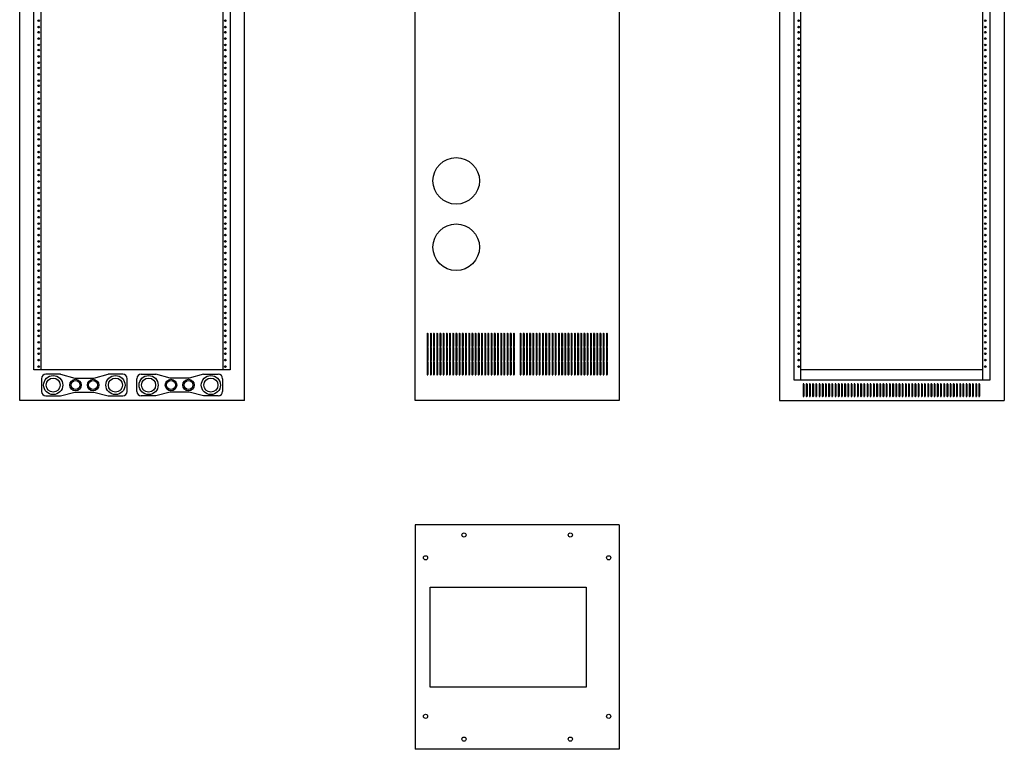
# Model space of a CAD drawing. Extents: x 17 to 113, y 23 to 166.
# Tile 1 of 2: x 17 to 113, y 23 to 94. Entities that reach past the tile are written whole.
import ezdxf

# ---------------------------------------------------------------- set-up
doc = ezdxf.new("R2010")
doc.units = 0
doc.header["$MEASUREMENT"] = 0
doc.layers.get('0').update_dxf_attribs({"linetype": 'CONTINUOUS'})
doc.layers.add('ERK-4020', color=7, linetype='CONTINUOUS')

# ---------------------------------------------------------------- blocks, each defined once
blk = doc.blocks.new('ERK_4020_FRONT_ELEV')
at = {"color": 7, "linetype": 'CONTINUOUS'}
for p, q in [((0, 74.125), (0, 0)), ((22, 74.125), (22, 0)), ((1.376, 72.1275), (1.376, 1.9975)), ((2.091, 1.9975), (2.091, 72.1275)), ((19.909, 1.9975), (19.909, 72.1275)), ((20.624, 1.9975), (20.624, 72.1275)), ((19.909, 2.9975), (2.091, 2.9975)), ((1.376, 1.9975), (20.624, 1.9975)), ((2.295, 1.5875), (2.295, 0.4125)), ((2.37, 1.5875), (2.37, 0.4125)), ((2.608, 1.5875), (2.608, 0.4125)), ((2.683, 1.5875), (2.683, 0.4125)), ((2.921, 1.5875), (2.921, 0.4125)), ((2.996, 1.5875), (2.996, 0.4125)), ((3.234, 1.5875), (3.234, 0.4125)), ((3.309, 1.5875), (3.309, 0.4125)), ((3.547, 1.5875), (3.547, 0.4125)), ((3.622, 1.5875), (3.622, 0.4125)), ((3.86, 1.5875), (3.86, 0.4125)), ((3.935, 1.5875), (3.935, 0.4125)), ((4.173, 1.5875), (4.173, 0.4125)), ((4.248, 1.5875), (4.248, 0.4125)), ((4.486, 1.5875), (4.486, 0.4125)), ((4.561, 1.5875), (4.561, 0.4125)), ((4.799, 1.5875), (4.799, 0.4125)), ((4.874, 1.5875), (4.874, 0.4125)), ((5.112, 1.5875), (5.112, 0.4125)), ((5.187, 1.5875), (5.187, 0.4125)), ((5.425, 1.5875), (5.425, 0.4125)), ((5.5, 1.5875), (5.5, 0.4125)), ((5.738, 1.5875), (5.738, 0.4125)), ((5.813, 1.5875), (5.813, 0.4125)), ((6.051, 1.5875), (6.051, 0.4125)), ((6.126, 1.5875), (6.126, 0.4125)), ((6.364, 1.5875), (6.364, 0.4125)), ((6.439, 1.5875), (6.439, 0.4125)), ((6.677, 1.5875), (6.677, 0.4125)), ((6.752, 1.5875), (6.752, 0.4125)), ((6.99, 1.5875), (6.99, 0.4125)), ((7.065, 1.5875), (7.065, 0.4125)), ((7.303, 1.5875), (7.303, 0.4125)), ((7.378, 1.5875), (7.378, 0.4125)), ((7.616, 1.5875), (7.616, 0.4125)), ((7.691, 1.5875), (7.691, 0.4125)), ((7.929, 1.5875), (7.929, 0.4125)), ((8.004, 1.5875), (8.004, 0.4125)), ((8.242, 1.5875), (8.242, 0.4125)), ((8.317, 1.5875), (8.317, 0.4125)), ((8.555, 1.5875), (8.555, 0.4125)), ((8.63, 1.5875), (8.63, 0.4125)), ((8.868, 1.5875), (8.868, 0.4125)), ((8.943, 1.5875), (8.943, 0.4125)), ((9.181, 1.5875), (9.181, 0.4125)), ((9.256, 1.5875), (9.256, 0.4125)), ((9.494, 1.5875), (9.494, 0.4125)), ((9.569, 1.5875), (9.569, 0.4125)), ((9.807, 1.5875), (9.807, 0.4125)), ((9.882, 1.5875), (9.882, 0.4125)), ((10.12, 1.5875), (10.12, 0.4125)), ((10.195, 1.5875), (10.195, 0.4125)), ((10.433, 1.5875), (10.433, 0.4125)), ((10.508, 1.5875), (10.508, 0.4125)), ((10.746, 1.5875), (10.746, 0.4125)), ((10.821, 1.5875), (10.821, 0.4125)), ((11.059, 1.5875), (11.059, 0.4125)), ((11.134, 1.5875), (11.134, 0.4125)), ((11.372, 1.5875), (11.372, 0.4125)), ((11.447, 1.5875), (11.447, 0.4125)), ((11.685, 1.5875), (11.685, 0.4125)), ((11.76, 1.5875), (11.76, 0.4125)), ((11.998, 1.5875), (11.998, 0.4125)), ((12.073, 1.5875), (12.073, 0.4125)), ((12.311, 1.5875), (12.311, 0.4125)), ((12.386, 1.5875), (12.386, 0.4125)), ((12.624, 1.5875), (12.624, 0.4125)), ((12.699, 1.5875), (12.699, 0.4125)), ((12.937, 1.5875), (12.937, 0.4125)), ((13.012, 1.5875), (13.012, 0.4125)), ((13.25, 1.5875), (13.25, 0.4125)), ((13.325, 1.5875), (13.325, 0.4125)), ((13.563, 1.5875), (13.563, 0.4125)), ((13.638, 1.5875), (13.638, 0.4125)), ((13.876, 1.5875), (13.876, 0.4125)), ((13.951, 1.5875), (13.951, 0.4125)), ((14.189, 1.5875), (14.189, 0.4125)), ((14.264, 1.5875), (14.264, 0.4125)), ((14.502, 1.5875), (14.502, 0.4125)), ((14.577, 1.5875), (14.577, 0.4125)), ((14.815, 1.5875), (14.815, 0.4125)), ((14.89, 1.5875), (14.89, 0.4125)), ((15.128, 1.5875), (15.128, 0.4125)), ((15.203, 1.5875), (15.203, 0.4125)), ((15.441, 1.5875), (15.441, 0.4125)), ((15.516, 1.5875), (15.516, 0.4125)), ((15.754, 1.5875), (15.754, 0.4125)), ((15.829, 1.5875), (15.829, 0.4125)), ((16.067, 1.5875), (16.067, 0.4125)), ((16.142, 1.5875), (16.142, 0.4125)), ((16.38, 1.5875), (16.38, 0.4125)), ((16.455, 1.5875), (16.455, 0.4125)), ((16.693, 1.5875), (16.693, 0.4125)), ((16.768, 1.5875), (16.768, 0.4125)), ((17.006, 1.5875), (17.006, 0.4125)), ((17.081, 1.5875), (17.081, 0.4125)), ((17.319, 1.5875), (17.319, 0.4125)), ((17.394, 1.5875), (17.394, 0.4125)), ((17.632, 1.5875), (17.632, 0.4125)), ((17.707, 1.5875), (17.707, 0.4125)), ((17.945, 1.5875), (17.945, 0.4125)), ((18.02, 1.5875), (18.02, 0.4125)), ((18.258, 1.5875), (18.258, 0.4125)), ((18.333, 1.5875), (18.333, 0.4125)), ((18.571, 1.5875), (18.571, 0.4125)), ((18.646, 1.5875), (18.646, 0.4125)), ((18.884, 1.5875), (18.884, 0.4125)), ((18.959, 1.5875), (18.959, 0.4125)), ((19.197, 1.5875), (19.197, 0.4125)), ((19.272, 1.5875), (19.272, 0.4125)), ((19.51, 1.5875), (19.51, 0.4125)), ((19.585, 1.5875), (19.585, 0.4125)), ((0, 0), (22, 0))]:
    blk.add_line(p, q, dxfattribs=at)
for centre in [(1.86, 37.1875), (1.86, 36.5625), (20.14, 37.1875), (20.14, 36.5625), (1.86, 36.0625), (20.14, 36.0625), (1.86, 35.4375), (1.86, 34.8125), (20.14, 35.4375), (20.14, 34.8125), (1.86, 34.3125), (1.86, 33.6875), (20.14, 34.3125), (20.14, 33.6875), (1.86, 33.0625), (20.14, 33.0625), (1.86, 32.5625), (1.86, 31.9375), (20.14, 32.5625), (20.14, 31.9375), (1.86, 31.3125), (1.86, 30.8125), (20.14, 31.3125), (20.14, 30.8125), (1.86, 30.1875), (20.14, 30.1875), (1.86, 29.5625), (1.86, 29.0625), (20.14, 29.5625), (20.14, 29.0625), (1.86, 28.4375), (20.14, 28.4375), (1.86, 27.8125), (1.86, 27.3125), (20.14, 27.8125), (20.14, 27.3125), (1.86, 26.6875), (1.86, 26.0625), (20.14, 26.6875), (20.14, 26.0625), (1.86, 25.5625), (20.14, 25.5625), (1.86, 24.9375), (1.86, 24.3125), (20.14, 24.9375), (20.14, 24.3125), (1.86, 23.8125), (1.86, 23.1875), (20.14, 23.8125), (20.14, 23.1875), (1.86, 22.5625), (20.14, 22.5625), (1.86, 22.0625), (1.86, 21.4375), (20.14, 22.0625), (20.14, 21.4375), (1.86, 20.8125), (1.86, 20.3125), (20.14, 20.8125), (20.14, 20.3125), (1.86, 19.6875), (20.14, 19.6875), (1.86, 19.0625), (1.86, 18.5625), (20.14, 19.0625), (20.14, 18.5625), (1.86, 17.9375), (1.86, 17.3125), (20.14, 17.9375), (20.14, 17.3125), (1.86, 16.8125), (20.14, 16.8125), (1.86, 16.1875), (1.86, 15.5625), (20.14, 16.1875), (20.14, 15.5625), (1.86, 15.0625), (1.86, 14.4375), (20.14, 15.0625), (20.14, 14.4375), (1.86, 13.8125), (20.14, 13.8125), (1.86, 13.3125), (1.86, 12.6875), (20.14, 13.3125), (20.14, 12.6875), (1.86, 12.0625), (1.86, 11.5625), (20.14, 12.0625), (20.14, 11.5625), (1.86, 10.9375), (20.14, 10.9375), (1.86, 10.3125), (1.86, 9.8125), (20.14, 10.3125), (20.14, 9.8125), (1.86, 9.1875), (20.14, 9.1875), (1.86, 8.5625), (1.86, 8.0625), (20.14, 8.5625), (20.14, 8.0625), (1.86, 7.4375), (1.86, 6.8125), (20.14, 7.4375), (20.14, 6.8125), (1.86, 6.3125), (20.14, 6.3125), (1.86, 5.6875), (1.86, 5.0625), (20.14, 5.6875), (20.14, 5.0625), (1.86, 4.5625), (1.86, 3.9375), (20.14, 4.5625), (20.14, 3.9375), (1.86, 3.3125), (20.14, 3.3125)]:
    blk.add_circle(centre, 0.081, dxfattribs=at)
for centre, start, end in [((2.3325, 1.5875), 0, 180), ((2.6455, 1.5875), 0, 180), ((2.9585, 1.5875), 0, 180), ((3.2715, 1.5875), 0, 180), ((3.5845, 1.5875), 0, 180), ((3.8975, 1.5875), 0, 180), ((4.2105, 1.5875), 0, 180), ((4.5235, 1.5875), 0, 180), ((4.8365, 1.5875), 0, 180), ((5.1495, 1.5875), 0, 180), ((5.4625, 1.5875), 0, 180), ((5.7755, 1.5875), 0, 180), ((6.0885, 1.5875), 0, 180), ((6.4015, 1.5875), 0, 180), ((6.7145, 1.5875), 0, 180), ((7.0275, 1.5875), 0, 180), ((7.3405, 1.5875), 0, 180), ((7.6535, 1.5875), 0, 180), ((7.9665, 1.5875), 0, 180), ((8.2795, 1.5875), 0, 180), ((8.5925, 1.5875), 0, 180), ((8.9055, 1.5875), 0, 180), ((9.2185, 1.5875), 0, 180), ((9.5315, 1.5875), 0, 180), ((9.8445, 1.5875), 0, 180), ((10.1575, 1.5875), 0, 180), ((10.4705, 1.5875), 0, 180), ((10.7835, 1.5875), 0, 180), ((11.0965, 1.5875), 0, 180), ((11.4095, 1.5875), 0, 180), ((11.7225, 1.5875), 0, 180), ((12.0355, 1.5875), 0, 180), ((12.3485, 1.5875), 0, 180), ((12.6615, 1.5875), 0, 180), ((12.9745, 1.5875), 0, 180), ((13.2875, 1.5875), 0, 180), ((13.6005, 1.5875), 0, 180), ((13.9135, 1.5875), 0, 180), ((14.2265, 1.5875), 0, 180), ((14.5395, 1.5875), 0, 180), ((14.8525, 1.5875), 0, 180), ((15.1655, 1.5875), 0, 180), ((15.4785, 1.5875), 0, 180), ((15.7915, 1.5875), 0, 180), ((16.1045, 1.5875), 0, 180), ((16.4175, 1.5875), 0, 180), ((16.7305, 1.5875), 0, 180), ((17.0435, 1.5875), 0, 180), ((17.3565, 1.5875), 0, 180), ((17.6695, 1.5875), 0, 180), ((17.9825, 1.5875), 0, 180), ((18.2955, 1.5875), 0, 180), ((18.6085, 1.5875), 0, 180), ((18.9215, 1.5875), 0, 180), ((19.2345, 1.5875), 0, 180), ((19.5475, 1.5875), 0, 180), ((2.3325, 0.4125), 180, 0), ((2.6455, 0.4125), 180, 0), ((2.9585, 0.4125), 180, 0), ((3.2715, 0.4125), 180, 0), ((3.5845, 0.4125), 180, 0), ((3.8975, 0.4125), 180, 0), ((4.2105, 0.4125), 180, 0), ((4.5235, 0.4125), 180, 0), ((4.8365, 0.4125), 180, 0), ((5.1495, 0.4125), 180, 0), ((5.4625, 0.4125), 180, 0), ((5.7755, 0.4125), 180, 0), ((6.0885, 0.4125), 180, 0), ((6.4015, 0.4125), 180, 0), ((6.7145, 0.4125), 180, 0), ((7.0275, 0.4125), 180, 0), ((7.3405, 0.4125), 180, 0), ((7.6535, 0.4125), 180, 0), ((7.9665, 0.4125), 180, 0), ((8.2795, 0.4125), 180, 0), ((8.5925, 0.4125), 180, 0), ((8.9055, 0.4125), 180, 0), ((9.2185, 0.4125), 180, 0), ((9.5315, 0.4125), 180, 0), ((9.8445, 0.4125), 180, 0), ((10.1575, 0.4125), 180, 0), ((10.4705, 0.4125), 180, 0), ((10.7835, 0.4125), 180, 0), ((11.0965, 0.4125), 180, 0), ((11.4095, 0.4125), 180, 0), ((11.7225, 0.4125), 180, 0), ((12.0355, 0.4125), 180, 0), ((12.3485, 0.4125), 180, 0), ((12.6615, 0.4125), 180, 0), ((12.9745, 0.4125), 180, 0), ((13.2875, 0.4125), 180, 0), ((13.6005, 0.4125), 180, 0), ((13.9135, 0.4125), 180, 0), ((14.2265, 0.4125), 180, 0), ((14.5395, 0.4125), 180, 0), ((14.8525, 0.4125), 180, 0), ((15.1655, 0.4125), 180, 0), ((15.4785, 0.4125), 180, 0), ((15.7915, 0.4125), 180, 0), ((16.1045, 0.4125), 180, 0), ((16.4175, 0.4125), 180, 0), ((16.7305, 0.4125), 180, 0), ((17.0435, 0.4125), 180, 0), ((17.3565, 0.4125), 180, 0), ((17.6695, 0.4125), 180, 0), ((17.9825, 0.4125), 180, 0), ((18.2955, 0.4125), 180, 0), ((18.6085, 0.4125), 180, 0), ((18.9215, 0.4125), 180, 0), ((19.2345, 0.4125), 180, 0), ((19.5475, 0.4125), 180, 0)]:
    blk.add_arc(centre, 0.0375, start, end, dxfattribs=at)
blk = doc.blocks.new('ERK_4020_REAR_ELEV')
at = {"color": 7, "linetype": 'CONTINUOUS'}
for p, q in [((0, 0), (0, 74.125)), ((22, 0), (22, 74.125)), ((1.376, 2.9975), (1.376, 71.1275)), ((2.091, 2.9975), (2.091, 71.1275)), ((19.909, 2.9975), (19.909, 71.1275)), ((20.624, 71.1275), (20.624, 2.9975)), ((20.624, 2.9975), (1.376, 2.9975)), ((2.125, 2.122), (2.125, 0.872)), ((3.9995, 2.5595), (2.5625, 2.5595)), ((3.9995, 2.5595), (5.397, 2.185)), ((5.397, 2.185), (7.259, 2.185)), ((7.259, 2.185), (8.6565, 2.5595)), ((10.0935, 2.5595), (8.6565, 2.5595)), ((10.531, 0.872), (10.531, 2.122)), ((11.469, 0.872), (11.469, 2.122)), ((11.9065, 2.5595), (13.3435, 2.5595)), ((14.741, 2.185), (13.3435, 2.5595)), ((16.603, 2.185), (14.741, 2.185)), ((18.0005, 2.5595), (16.603, 2.185)), ((18.0005, 2.5595), (19.4375, 2.5595)), ((19.875, 2.122), (19.875, 0.872)), ((22, 0), (0, 0)), ((2.5625, 0.4345), (3.9995, 0.4345)), ((3.9995, 0.4345), (5.397, 0.809)), ((5.397, 0.809), (7.259, 0.809)), ((7.259, 0.809), (8.6565, 0.4345)), ((8.6565, 0.4345), (10.0935, 0.4345)), ((13.3435, 0.4345), (11.9065, 0.4345)), ((14.741, 0.809), (13.3435, 0.4345)), ((16.603, 0.809), (14.741, 0.809)), ((18.0005, 0.4345), (16.603, 0.809)), ((19.4375, 0.4345), (18.0005, 0.4345))]:
    blk.add_line(p, q, dxfattribs=at)
for centre, radius in [((1.86, 37.1875), 0.081), ((1.86, 36.5625), 0.081), ((20.14, 37.1875), 0.081), ((20.14, 36.5625), 0.081), ((1.86, 36.0625), 0.081), ((20.14, 36.0625), 0.081), ((1.86, 35.4375), 0.081), ((1.86, 34.8125), 0.081), ((20.14, 35.4375), 0.081), ((20.14, 34.8125), 0.081), ((1.86, 34.3125), 0.081), ((1.86, 33.6875), 0.081), ((20.14, 34.3125), 0.081), ((20.14, 33.6875), 0.081), ((1.86, 33.0625), 0.081), ((20.14, 33.0625), 0.081), ((1.86, 32.5625), 0.081), ((1.86, 31.9375), 0.081), ((20.14, 32.5625), 0.081), ((20.14, 31.9375), 0.081), ((1.86, 31.3125), 0.081), ((1.86, 30.8125), 0.081), ((20.14, 31.3125), 0.081), ((20.14, 30.8125), 0.081), ((1.86, 30.1875), 0.081), ((20.14, 30.1875), 0.081), ((1.86, 29.5625), 0.081), ((1.86, 29.0625), 0.081), ((20.14, 29.5625), 0.081), ((20.14, 29.0625), 0.081), ((1.86, 28.4375), 0.081), ((20.14, 28.4375), 0.081), ((1.86, 27.8125), 0.081), ((1.86, 27.3125), 0.081), ((20.14, 27.8125), 0.081), ((20.14, 27.3125), 0.081), ((1.86, 26.6875), 0.081), ((1.86, 26.0625), 0.081), ((20.14, 26.6875), 0.081), ((20.14, 26.0625), 0.081), ((1.86, 25.5625), 0.081), ((20.14, 25.5625), 0.081), ((1.86, 24.9375), 0.081), ((1.86, 24.3125), 0.081), ((20.14, 24.9375), 0.081), ((20.14, 24.3125), 0.081), ((1.86, 23.8125), 0.081), ((1.86, 23.1875), 0.081), ((20.14, 23.8125), 0.081), ((20.14, 23.1875), 0.081), ((1.86, 22.5625), 0.081), ((20.14, 22.5625), 0.081), ((1.86, 22.0625), 0.081), ((1.86, 21.4375), 0.081), ((20.14, 22.0625), 0.081), ((20.14, 21.4375), 0.081), ((1.86, 20.8125), 0.081), ((1.86, 20.3125), 0.081), ((20.14, 20.8125), 0.081), ((20.14, 20.3125), 0.081), ((1.86, 19.6875), 0.081), ((20.14, 19.6875), 0.081), ((1.86, 19.0625), 0.081), ((1.86, 18.5625), 0.081), ((20.14, 19.0625), 0.081), ((20.14, 18.5625), 0.081), ((1.86, 17.9375), 0.081), ((1.86, 17.3125), 0.081), ((20.14, 17.9375), 0.081), ((20.14, 17.3125), 0.081), ((1.86, 16.8125), 0.081), ((20.14, 16.8125), 0.081), ((1.86, 16.1875), 0.081), ((1.86, 15.5625), 0.081), ((20.14, 16.1875), 0.081), ((20.14, 15.5625), 0.081), ((1.86, 15.0625), 0.081), ((1.86, 14.4375), 0.081), ((20.14, 15.0625), 0.081), ((20.14, 14.4375), 0.081), ((1.86, 13.8125), 0.081), ((20.14, 13.8125), 0.081), ((1.86, 13.3125), 0.081), ((1.86, 12.6875), 0.081), ((20.14, 13.3125), 0.081), ((20.14, 12.6875), 0.081), ((1.86, 12.0625), 0.081), ((1.86, 11.5625), 0.081), ((20.14, 12.0625), 0.081), ((20.14, 11.5625), 0.081), ((1.86, 10.9375), 0.081), ((20.14, 10.9375), 0.081), ((1.86, 10.3125), 0.081), ((1.86, 9.8125), 0.081), ((20.14, 10.3125), 0.081), ((20.14, 9.8125), 0.081), ((1.86, 9.1875), 0.081), ((20.14, 9.1875), 0.081), ((1.86, 8.5625), 0.081), ((1.86, 8.0625), 0.081), ((20.14, 8.5625), 0.081), ((20.14, 8.0625), 0.081), ((1.86, 7.4375), 0.081), ((1.86, 6.8125), 0.081), ((20.14, 7.4375), 0.081), ((20.14, 6.8125), 0.081), ((1.86, 6.3125), 0.081), ((20.14, 6.3125), 0.081), ((1.86, 5.6875), 0.081), ((1.86, 5.0625), 0.081), ((20.14, 5.6875), 0.081), ((20.14, 5.0625), 0.081), ((1.86, 4.5625), 0.081), ((1.86, 3.9375), 0.081), ((20.14, 4.5625), 0.081), ((20.14, 3.9375), 0.081), ((1.86, 3.3125), 0.081), ((20.14, 3.3125), 0.081), ((3.28, 1.497), 0.9375), ((3.28, 1.497), 0.6875), ((5.468, 1.497), 0.5625), ((5.468, 1.497), 0.4375), ((7.186, 1.497), 0.5625), ((7.186, 1.497), 0.4375), ((9.376, 1.497), 0.9375), ((9.376, 1.497), 0.6875), ((12.624, 1.497), 0.9375), ((12.624, 1.497), 0.6875), ((14.814, 1.497), 0.5625), ((14.814, 1.497), 0.4375), ((16.532, 1.497), 0.5625), ((16.532, 1.497), 0.4375), ((18.72, 1.497), 0.9375), ((18.72, 1.497), 0.6875)]:
    blk.add_circle(centre, radius, dxfattribs=at)
for centre, start, end in [((2.5625, 2.122), 90, 180), ((10.0935, 2.122), 0, 90), ((11.9065, 2.122), 90, 180), ((19.4375, 2.122), 0, 90), ((2.5625, 0.872), 180, 270), ((10.0935, 0.872), 270, 0), ((11.9065, 0.872), 180, 270), ((19.4375, 0.872), 270, 0)]:
    blk.add_arc(centre, 0.4375, start, end, dxfattribs=at)
blk = doc.blocks.new('ERK_4020_SIDE_ELEV')
at = {"color": 7, "linetype": 'CONTINUOUS'}
for p, q in [((0, 0), (0, 74.125)), ((20, 74.125), (20, 0)), ((1.189, 6.536), (1.189, 5.286)), ((1.264, 6.536), (1.264, 5.286)), ((1.502, 6.536), (1.502, 5.286)), ((1.577, 6.536), (1.577, 5.286)), ((1.815, 6.536), (1.815, 5.286)), ((1.89, 6.536), (1.89, 5.286)), ((2.128, 6.536), (2.128, 5.286)), ((2.203, 6.536), (2.203, 5.286)), ((2.441, 6.536), (2.441, 5.286)), ((2.516, 6.536), (2.516, 5.286)), ((2.754, 6.536), (2.754, 5.286)), ((2.829, 6.536), (2.829, 5.286)), ((3.067, 6.536), (3.067, 5.286)), ((3.142, 6.536), (3.142, 5.286)), ((3.38, 6.536), (3.38, 5.286)), ((3.455, 6.536), (3.455, 5.286)), ((3.693, 6.536), (3.693, 5.286)), ((3.768, 6.536), (3.768, 5.286)), ((4.006, 6.536), (4.006, 5.286)), ((4.081, 6.536), (4.081, 5.286)), ((4.319, 6.536), (4.319, 5.286)), ((4.394, 6.536), (4.394, 5.286)), ((4.632, 6.536), (4.632, 5.286)), ((4.707, 6.536), (4.707, 5.286)), ((4.945, 6.536), (4.945, 5.286)), ((5.02, 6.536), (5.02, 5.286)), ((5.258, 6.536), (5.258, 5.286)), ((5.333, 6.536), (5.333, 5.286)), ((5.571, 6.536), (5.571, 5.286)), ((5.646, 6.536), (5.646, 5.286)), ((5.884, 6.536), (5.884, 5.286)), ((5.959, 6.536), (5.959, 5.286)), ((6.197, 6.536), (6.197, 5.286)), ((6.272, 6.536), (6.272, 5.286)), ((6.51, 6.536), (6.51, 5.286)), ((6.585, 6.536), (6.585, 5.286)), ((6.823, 6.536), (6.823, 5.286)), ((6.898, 6.536), (6.898, 5.286)), ((7.136, 6.536), (7.136, 5.286)), ((7.211, 6.536), (7.211, 5.286)), ((7.449, 6.536), (7.449, 5.286)), ((7.524, 6.536), (7.524, 5.286)), ((7.762, 6.536), (7.762, 5.286)), ((7.837, 6.536), (7.837, 5.286)), ((8.075, 6.536), (8.075, 5.286)), ((8.15, 6.536), (8.15, 5.286)), ((8.388, 6.536), (8.388, 5.286)), ((8.463, 6.536), (8.463, 5.286)), ((8.701, 6.536), (8.701, 5.286)), ((8.776, 6.536), (8.776, 5.286)), ((9.014, 6.536), (9.014, 5.286)), ((9.089, 6.536), (9.089, 5.286)), ((9.327, 6.536), (9.327, 5.286)), ((9.402, 6.536), (9.402, 5.286)), ((9.64, 6.536), (9.64, 5.286)), ((9.715, 6.536), (9.715, 5.286)), ((10.285, 6.536), (10.285, 5.286)), ((10.36, 6.536), (10.36, 5.286)), ((10.598, 6.536), (10.598, 5.286)), ((10.673, 6.536), (10.673, 5.286)), ((10.911, 6.536), (10.911, 5.286)), ((10.986, 6.536), (10.986, 5.286)), ((11.224, 6.536), (11.224, 5.286)), ((11.299, 6.536), (11.299, 5.286)), ((11.537, 6.536), (11.537, 5.286)), ((11.612, 6.536), (11.612, 5.286)), ((11.85, 6.536), (11.85, 5.286)), ((11.925, 6.536), (11.925, 5.286)), ((12.163, 6.536), (12.163, 5.286)), ((12.238, 6.536), (12.238, 5.286)), ((12.476, 6.536), (12.476, 5.286)), ((12.551, 6.536), (12.551, 5.286)), ((12.789, 6.536), (12.789, 5.286)), ((12.864, 6.536), (12.864, 5.286)), ((13.102, 6.536), (13.102, 5.286)), ((13.177, 6.536), (13.177, 5.286)), ((13.415, 6.536), (13.415, 5.286)), ((13.49, 6.536), (13.49, 5.286)), ((13.728, 6.536), (13.728, 5.286)), ((13.803, 6.536), (13.803, 5.286)), ((14.041, 6.536), (14.041, 5.286)), ((14.116, 6.536), (14.116, 5.286)), ((14.354, 6.536), (14.354, 5.286)), ((14.429, 6.536), (14.429, 5.286)), ((14.667, 6.536), (14.667, 5.286)), ((14.742, 6.536), (14.742, 5.286)), ((14.98, 6.536), (14.98, 5.286)), ((15.055, 6.536), (15.055, 5.286)), ((15.293, 6.536), (15.293, 5.286)), ((15.368, 6.536), (15.368, 5.286)), ((15.606, 6.536), (15.606, 5.286)), ((15.681, 6.536), (15.681, 5.286)), ((15.919, 6.536), (15.919, 5.286)), ((15.994, 6.536), (15.994, 5.286)), ((16.232, 6.536), (16.232, 5.286)), ((16.307, 6.536), (16.307, 5.286)), ((16.545, 6.536), (16.545, 5.286)), ((16.62, 6.536), (16.62, 5.286)), ((16.858, 6.536), (16.858, 5.286)), ((16.933, 6.536), (16.933, 5.286)), ((17.171, 6.536), (17.171, 5.286)), ((17.246, 6.536), (17.246, 5.286)), ((17.484, 6.536), (17.484, 5.286)), ((17.559, 6.536), (17.559, 5.286)), ((17.797, 6.536), (17.797, 5.286)), ((17.872, 6.536), (17.872, 5.286)), ((18.11, 6.536), (18.11, 5.286)), ((18.185, 6.536), (18.185, 5.286)), ((18.423, 6.536), (18.423, 5.286)), ((18.498, 6.536), (18.498, 5.286)), ((18.736, 6.536), (18.736, 5.286)), ((18.811, 6.536), (18.811, 5.286)), ((1.189, 5.161), (1.189, 3.911)), ((1.264, 5.161), (1.264, 3.911)), ((1.502, 5.161), (1.502, 3.911)), ((1.577, 5.161), (1.577, 3.911)), ((1.815, 5.161), (1.815, 3.911)), ((1.89, 5.161), (1.89, 3.911)), ((2.128, 5.161), (2.128, 3.911)), ((2.203, 5.161), (2.203, 3.911)), ((2.441, 5.161), (2.441, 3.911)), ((2.516, 5.161), (2.516, 3.911)), ((2.754, 5.161), (2.754, 3.911)), ((2.829, 5.161), (2.829, 3.911)), ((3.067, 5.161), (3.067, 3.911)), ((3.142, 5.161), (3.142, 3.911)), ((3.38, 5.161), (3.38, 3.911)), ((3.455, 5.161), (3.455, 3.911)), ((3.693, 5.161), (3.693, 3.911)), ((3.768, 5.161), (3.768, 3.911)), ((4.006, 5.161), (4.006, 3.911)), ((4.081, 5.161), (4.081, 3.911)), ((4.319, 5.161), (4.319, 3.911)), ((4.394, 5.161), (4.394, 3.911)), ((4.632, 5.161), (4.632, 3.911)), ((4.707, 5.161), (4.707, 3.911)), ((4.945, 5.161), (4.945, 3.911)), ((5.02, 5.161), (5.02, 3.911)), ((5.258, 5.161), (5.258, 3.911)), ((5.333, 5.161), (5.333, 3.911)), ((5.571, 5.161), (5.571, 3.911)), ((5.646, 5.161), (5.646, 3.911)), ((5.884, 5.161), (5.884, 3.911)), ((5.959, 5.161), (5.959, 3.911)), ((6.197, 5.161), (6.197, 3.911)), ((6.272, 5.161), (6.272, 3.911)), ((6.51, 5.161), (6.51, 3.911)), ((6.585, 5.161), (6.585, 3.911)), ((6.823, 5.161), (6.823, 3.911)), ((6.898, 5.161), (6.898, 3.911)), ((7.136, 5.161), (7.136, 3.911)), ((7.211, 5.161), (7.211, 3.911)), ((7.449, 5.161), (7.449, 3.911)), ((7.524, 5.161), (7.524, 3.911)), ((7.762, 5.161), (7.762, 3.911)), ((7.837, 5.161), (7.837, 3.911)), ((8.075, 5.161), (8.075, 3.911)), ((8.15, 5.161), (8.15, 3.911)), ((8.388, 5.161), (8.388, 3.911)), ((8.463, 5.161), (8.463, 3.911)), ((8.701, 5.161), (8.701, 3.911)), ((8.776, 5.161), (8.776, 3.911)), ((9.014, 5.161), (9.014, 3.911)), ((9.089, 5.161), (9.089, 3.911)), ((9.327, 5.161), (9.327, 3.911)), ((9.402, 5.161), (9.402, 3.911)), ((9.64, 5.161), (9.64, 3.911)), ((9.715, 5.161), (9.715, 3.911)), ((10.285, 5.161), (10.285, 3.911)), ((10.36, 5.161), (10.36, 3.911)), ((10.598, 5.161), (10.598, 3.911)), ((10.673, 5.161), (10.673, 3.911)), ((10.911, 5.161), (10.911, 3.911)), ((10.986, 5.161), (10.986, 3.911)), ((11.224, 5.161), (11.224, 3.911)), ((11.299, 5.161), (11.299, 3.911)), ((11.537, 5.161), (11.537, 3.911)), ((11.612, 5.161), (11.612, 3.911)), ((11.85, 5.161), (11.85, 3.911)), ((11.925, 5.161), (11.925, 3.911)), ((12.163, 5.161), (12.163, 3.911)), ((12.238, 5.161), (12.238, 3.911)), ((12.476, 5.161), (12.476, 3.911)), ((12.551, 5.161), (12.551, 3.911)), ((12.789, 5.161), (12.789, 3.911)), ((12.864, 5.161), (12.864, 3.911)), ((13.102, 5.161), (13.102, 3.911)), ((13.177, 5.161), (13.177, 3.911)), ((13.415, 5.161), (13.415, 3.911)), ((13.49, 5.161), (13.49, 3.911)), ((13.728, 5.161), (13.728, 3.911)), ((13.803, 5.161), (13.803, 3.911)), ((14.041, 5.161), (14.041, 3.911)), ((14.116, 5.161), (14.116, 3.911)), ((14.354, 5.161), (14.354, 3.911)), ((14.429, 5.161), (14.429, 3.911)), ((14.667, 5.161), (14.667, 3.911)), ((14.742, 5.161), (14.742, 3.911)), ((14.98, 5.161), (14.98, 3.911)), ((15.055, 5.161), (15.055, 3.911)), ((15.293, 5.161), (15.293, 3.911)), ((15.368, 5.161), (15.368, 3.911)), ((15.606, 5.161), (15.606, 3.911)), ((15.681, 5.161), (15.681, 3.911)), ((15.919, 5.161), (15.919, 3.911)), ((15.994, 5.161), (15.994, 3.911)), ((16.232, 5.161), (16.232, 3.911)), ((16.307, 5.161), (16.307, 3.911)), ((16.545, 5.161), (16.545, 3.911)), ((16.62, 5.161), (16.62, 3.911)), ((16.858, 5.161), (16.858, 3.911)), ((16.933, 5.161), (16.933, 3.911)), ((17.171, 5.161), (17.171, 3.911)), ((17.246, 5.161), (17.246, 3.911)), ((17.484, 5.161), (17.484, 3.911)), ((17.559, 5.161), (17.559, 3.911)), ((17.797, 5.161), (17.797, 3.911)), ((17.872, 5.161), (17.872, 3.911)), ((18.11, 5.161), (18.11, 3.911)), ((18.185, 5.161), (18.185, 3.911)), ((18.423, 5.161), (18.423, 3.911)), ((18.498, 5.161), (18.498, 3.911)), ((18.736, 5.161), (18.736, 3.911)), ((18.811, 5.161), (18.811, 3.911)), ((1.189, 3.786), (1.189, 2.536)), ((1.264, 3.786), (1.264, 2.536)), ((1.502, 3.786), (1.502, 2.536)), ((1.577, 3.786), (1.577, 2.536)), ((1.815, 3.786), (1.815, 2.536)), ((1.89, 3.786), (1.89, 2.536)), ((2.128, 3.786), (2.128, 2.536)), ((2.203, 3.786), (2.203, 2.536)), ((2.441, 3.786), (2.441, 2.536)), ((2.516, 3.786), (2.516, 2.536)), ((2.754, 3.786), (2.754, 2.536)), ((2.829, 3.786), (2.829, 2.536)), ((3.067, 3.786), (3.067, 2.536)), ((3.142, 3.786), (3.142, 2.536)), ((3.38, 3.786), (3.38, 2.536)), ((3.455, 3.786), (3.455, 2.536)), ((3.693, 3.786), (3.693, 2.536)), ((3.768, 3.786), (3.768, 2.536)), ((4.006, 3.786), (4.006, 2.536)), ((4.081, 3.786), (4.081, 2.536)), ((4.319, 3.786), (4.319, 2.536)), ((4.394, 3.786), (4.394, 2.536)), ((4.632, 3.786), (4.632, 2.536)), ((4.707, 3.786), (4.707, 2.536)), ((4.945, 3.786), (4.945, 2.536)), ((5.02, 3.786), (5.02, 2.536)), ((5.258, 3.786), (5.258, 2.536)), ((5.333, 3.786), (5.333, 2.536)), ((5.571, 3.786), (5.571, 2.536)), ((5.646, 3.786), (5.646, 2.536)), ((5.884, 3.786), (5.884, 2.536)), ((5.959, 3.786), (5.959, 2.536)), ((6.197, 3.786), (6.197, 2.536)), ((6.272, 3.786), (6.272, 2.536)), ((6.51, 3.786), (6.51, 2.536)), ((6.585, 3.786), (6.585, 2.536)), ((6.823, 3.786), (6.823, 2.536)), ((6.898, 3.786), (6.898, 2.536)), ((7.136, 3.786), (7.136, 2.536)), ((7.211, 3.786), (7.211, 2.536)), ((7.449, 3.786), (7.449, 2.536)), ((7.524, 3.786), (7.524, 2.536)), ((7.762, 3.786), (7.762, 2.536)), ((7.837, 3.786), (7.837, 2.536)), ((8.075, 3.786), (8.075, 2.536)), ((8.15, 3.786), (8.15, 2.536)), ((8.388, 3.786), (8.388, 2.536)), ((8.463, 3.786), (8.463, 2.536)), ((8.701, 3.786), (8.701, 2.536)), ((8.776, 3.786), (8.776, 2.536)), ((9.014, 3.786), (9.014, 2.536)), ((9.089, 3.786), (9.089, 2.536)), ((9.327, 3.786), (9.327, 2.536)), ((9.402, 3.786), (9.402, 2.536)), ((9.64, 3.786), (9.64, 2.536)), ((9.715, 3.786), (9.715, 2.536)), ((10.285, 3.786), (10.285, 2.536)), ((10.36, 3.786), (10.36, 2.536)), ((10.598, 3.786), (10.598, 2.536)), ((10.673, 3.786), (10.673, 2.536)), ((10.911, 3.786), (10.911, 2.536)), ((10.986, 3.786), (10.986, 2.536)), ((11.224, 3.786), (11.224, 2.536)), ((11.299, 3.786), (11.299, 2.536)), ((11.537, 3.786), (11.537, 2.536)), ((11.612, 3.786), (11.612, 2.536)), ((11.85, 3.786), (11.85, 2.536)), ((11.925, 3.786), (11.925, 2.536)), ((12.163, 3.786), (12.163, 2.536)), ((12.238, 3.786), (12.238, 2.536)), ((12.476, 3.786), (12.476, 2.536)), ((12.551, 3.786), (12.551, 2.536)), ((12.789, 3.786), (12.789, 2.536)), ((12.864, 3.786), (12.864, 2.536)), ((13.102, 3.786), (13.102, 2.536)), ((13.177, 3.786), (13.177, 2.536)), ((13.415, 3.786), (13.415, 2.536)), ((13.49, 3.786), (13.49, 2.536)), ((13.728, 3.786), (13.728, 2.536)), ((13.803, 3.786), (13.803, 2.536)), ((14.041, 3.786), (14.041, 2.536)), ((14.116, 3.786), (14.116, 2.536)), ((14.354, 3.786), (14.354, 2.536)), ((14.429, 3.786), (14.429, 2.536)), ((14.667, 3.786), (14.667, 2.536)), ((14.742, 3.786), (14.742, 2.536)), ((14.98, 3.786), (14.98, 2.536)), ((15.055, 3.786), (15.055, 2.536)), ((15.293, 3.786), (15.293, 2.536)), ((15.368, 3.786), (15.368, 2.536)), ((15.606, 3.786), (15.606, 2.536)), ((15.681, 3.786), (15.681, 2.536)), ((15.919, 3.786), (15.919, 2.536)), ((15.994, 3.786), (15.994, 2.536)), ((16.232, 3.786), (16.232, 2.536)), ((16.307, 3.786), (16.307, 2.536)), ((16.545, 3.786), (16.545, 2.536)), ((16.62, 3.786), (16.62, 2.536)), ((16.858, 3.786), (16.858, 2.536)), ((16.933, 3.786), (16.933, 2.536)), ((17.171, 3.786), (17.171, 2.536)), ((17.246, 3.786), (17.246, 2.536)), ((17.484, 3.786), (17.484, 2.536)), ((17.559, 3.786), (17.559, 2.536)), ((17.797, 3.786), (17.797, 2.536)), ((17.872, 3.786), (17.872, 2.536)), ((18.11, 3.786), (18.11, 2.536)), ((18.185, 3.786), (18.185, 2.536)), ((18.423, 3.786), (18.423, 2.536)), ((18.498, 3.786), (18.498, 2.536)), ((18.736, 3.786), (18.736, 2.536)), ((18.811, 3.786), (18.811, 2.536)), ((20, 0), (0, 0))]:
    blk.add_line(p, q, dxfattribs=at)
for centre in [(4.031, 21.5), (4.031, 15)]:
    blk.add_circle(centre, 2.2815, dxfattribs=at)
for centre, start, end in [((1.2265, 6.536), 0, 180), ((1.5395, 6.536), 0, 180), ((1.8525, 6.536), 0, 180), ((2.1655, 6.536), 0, 180), ((2.4785, 6.536), 0, 180), ((2.7915, 6.536), 0, 180), ((3.1045, 6.536), 0, 180), ((3.4175, 6.536), 0, 180), ((3.7305, 6.536), 0, 180), ((4.0435, 6.536), 0, 180), ((4.3565, 6.536), 0, 180), ((4.6695, 6.536), 0, 180), ((4.9825, 6.536), 0, 180), ((5.2955, 6.536), 0, 180), ((5.6085, 6.536), 0, 180), ((5.9215, 6.536), 0, 180), ((6.2345, 6.536), 0, 180), ((6.5475, 6.536), 0, 180), ((6.8605, 6.536), 0, 180), ((7.1735, 6.536), 0, 180), ((7.4865, 6.536), 0, 180), ((7.7995, 6.536), 0, 180), ((8.1125, 6.536), 0, 180), ((8.4255, 6.536), 0, 180), ((8.7385, 6.536), 0, 180), ((9.0515, 6.536), 0, 180), ((9.3645, 6.536), 0, 180), ((9.6775, 6.536), 0, 180), ((10.3225, 6.536), 0, 180), ((10.6355, 6.536), 0, 180), ((10.9485, 6.536), 0, 180), ((11.2615, 6.536), 0, 180), ((11.5745, 6.536), 0, 180), ((11.8875, 6.536), 0, 180), ((12.2005, 6.536), 0, 180), ((12.5135, 6.536), 0, 180), ((12.8265, 6.536), 0, 180), ((13.1395, 6.536), 0, 180), ((13.4525, 6.536), 0, 180), ((13.7655, 6.536), 0, 180), ((14.0785, 6.536), 0, 180), ((14.3915, 6.536), 0, 180), ((14.7045, 6.536), 0, 180), ((15.0175, 6.536), 0, 180), ((15.3305, 6.536), 0, 180), ((15.6435, 6.536), 0, 180), ((15.9565, 6.536), 0, 180), ((16.2695, 6.536), 0, 180), ((16.5825, 6.536), 0, 180), ((16.8955, 6.536), 0, 180), ((17.2085, 6.536), 0, 180), ((17.5215, 6.536), 0, 180), ((17.8345, 6.536), 0, 180), ((18.1475, 6.536), 0, 180), ((18.4605, 6.536), 0, 180), ((18.7735, 6.536), 0, 180), ((1.2265, 5.286), 180, 0), ((1.2265, 5.161), 0, 180), ((1.5395, 5.286), 180, 0), ((1.5395, 5.161), 0, 180), ((1.8525, 5.286), 180, 0), ((1.8525, 5.161), 0, 180), ((2.1655, 5.286), 180, 0), ((2.1655, 5.161), 0, 180), ((2.4785, 5.286), 180, 0), ((2.4785, 5.161), 0, 180), ((2.7915, 5.286), 180, 0), ((2.7915, 5.161), 0, 180), ((3.1045, 5.286), 180, 0), ((3.1045, 5.161), 0, 180), ((3.4175, 5.286), 180, 0), ((3.4175, 5.161), 0, 180), ((3.7305, 5.286), 180, 0), ((3.7305, 5.161), 0, 180), ((4.0435, 5.286), 180, 0), ((4.0435, 5.161), 0, 180), ((4.3565, 5.286), 180, 0), ((4.3565, 5.161), 0, 180), ((4.6695, 5.286), 180, 0), ((4.6695, 5.161), 0, 180), ((4.9825, 5.286), 180, 0), ((4.9825, 5.161), 0, 180), ((5.2955, 5.286), 180, 0), ((5.2955, 5.161), 0, 180), ((5.6085, 5.286), 180, 0), ((5.6085, 5.161), 0, 180), ((5.9215, 5.286), 180, 0), ((5.9215, 5.161), 0, 180), ((6.2345, 5.286), 180, 0), ((6.2345, 5.161), 0, 180), ((6.5475, 5.286), 180, 0), ((6.5475, 5.161), 0, 180), ((6.8605, 5.286), 180, 0), ((6.8605, 5.161), 0, 180), ((7.1735, 5.286), 180, 0), ((7.1735, 5.161), 0, 180), ((7.4865, 5.286), 180, 0), ((7.4865, 5.161), 0, 180), ((7.7995, 5.286), 180, 0), ((7.7995, 5.161), 0, 180), ((8.1125, 5.286), 180, 0), ((8.1125, 5.161), 0, 180), ((8.4255, 5.286), 180, 0), ((8.4255, 5.161), 0, 180), ((8.7385, 5.286), 180, 0), ((8.7385, 5.161), 0, 180), ((9.0515, 5.286), 180, 0), ((9.0515, 5.161), 0, 180), ((9.3645, 5.286), 180, 0), ((9.3645, 5.161), 0, 180), ((9.6775, 5.286), 180, 0), ((9.6775, 5.161), 0, 180), ((10.3225, 5.286), 180, 0), ((10.3225, 5.161), 0, 180), ((10.6355, 5.286), 180, 0), ((10.6355, 5.161), 0, 180), ((10.9485, 5.286), 180, 0), ((10.9485, 5.161), 0, 180), ((11.2615, 5.286), 180, 0), ((11.2615, 5.161), 0, 180), ((11.5745, 5.286), 180, 0), ((11.5745, 5.161), 0, 180), ((11.8875, 5.286), 180, 0), ((11.8875, 5.161), 0, 180), ((12.2005, 5.286), 180, 0), ((12.2005, 5.161), 0, 180), ((12.5135, 5.286), 180, 0), ((12.5135, 5.161), 0, 180), ((12.8265, 5.286), 180, 0), ((12.8265, 5.161), 0, 180), ((13.1395, 5.286), 180, 0), ((13.1395, 5.161), 0, 180), ((13.4525, 5.286), 180, 0), ((13.4525, 5.161), 0, 180), ((13.7655, 5.286), 180, 0), ((13.7655, 5.161), 0, 180), ((14.0785, 5.286), 180, 0), ((14.0785, 5.161), 0, 180), ((14.3915, 5.286), 180, 0), ((14.3915, 5.161), 0, 180), ((14.7045, 5.286), 180, 0), ((14.7045, 5.161), 0, 180), ((15.0175, 5.286), 180, 0), ((15.0175, 5.161), 0, 180), ((15.3305, 5.286), 180, 0), ((15.3305, 5.161), 0, 180), ((15.6435, 5.286), 180, 0), ((15.6435, 5.161), 0, 180), ((15.9565, 5.286), 180, 0), ((15.9565, 5.161), 0, 180), ((16.2695, 5.286), 180, 0), ((16.2695, 5.161), 0, 180), ((16.5825, 5.286), 180, 0), ((16.5825, 5.161), 0, 180), ((16.8955, 5.286), 180, 0), ((16.8955, 5.161), 0, 180), ((17.2085, 5.286), 180, 0), ((17.2085, 5.161), 0, 180), ((17.5215, 5.286), 180, 0), ((17.5215, 5.161), 0, 180), ((17.8345, 5.286), 180, 0), ((17.8345, 5.161), 0, 180), ((18.1475, 5.286), 180, 0), ((18.1475, 5.161), 0, 180), ((18.4605, 5.286), 180, 0), ((18.4605, 5.161), 0, 180), ((18.7735, 5.286), 180, 0), ((18.7735, 5.161), 0, 180), ((1.2265, 3.911), 180, 0), ((1.5395, 3.911), 180, 0), ((1.8525, 3.911), 180, 0), ((2.1655, 3.911), 180, 0), ((2.4785, 3.911), 180, 0), ((2.7915, 3.911), 180, 0), ((3.1045, 3.911), 180, 0), ((3.4175, 3.911), 180, 0), ((3.7305, 3.911), 180, 0), ((4.0435, 3.911), 180, 0), ((4.3565, 3.911), 180, 0), ((4.6695, 3.911), 180, 0), ((4.9825, 3.911), 180, 0), ((5.2955, 3.911), 180, 0), ((5.6085, 3.911), 180, 0), ((5.9215, 3.911), 180, 0), ((6.2345, 3.911), 180, 0), ((6.5475, 3.911), 180, 0), ((6.8605, 3.911), 180, 0), ((7.1735, 3.911), 180, 0), ((7.4865, 3.911), 180, 0), ((7.7995, 3.911), 180, 0), ((8.1125, 3.911), 180, 0), ((8.4255, 3.911), 180, 0), ((8.7385, 3.911), 180, 0), ((9.0515, 3.911), 180, 0), ((9.3645, 3.911), 180, 0), ((9.6775, 3.911), 180, 0), ((10.3225, 3.911), 180, 0), ((10.6355, 3.911), 180, 0), ((10.9485, 3.911), 180, 0), ((11.2615, 3.911), 180, 0), ((11.5745, 3.911), 180, 0), ((11.8875, 3.911), 180, 0), ((12.2005, 3.911), 180, 0), ((12.5135, 3.911), 180, 0), ((12.8265, 3.911), 180, 0), ((13.1395, 3.911), 180, 0), ((13.4525, 3.911), 180, 0), ((13.7655, 3.911), 180, 0), ((14.0785, 3.911), 180, 0), ((14.3915, 3.911), 180, 0), ((14.7045, 3.911), 180, 0), ((15.0175, 3.911), 180, 0), ((15.3305, 3.911), 180, 0), ((15.6435, 3.911), 180, 0), ((15.9565, 3.911), 180, 0), ((16.2695, 3.911), 180, 0), ((16.5825, 3.911), 180, 0), ((16.8955, 3.911), 180, 0), ((17.2085, 3.911), 180, 0), ((17.5215, 3.911), 180, 0), ((17.8345, 3.911), 180, 0), ((18.1475, 3.911), 180, 0), ((18.4605, 3.911), 180, 0), ((18.7735, 3.911), 180, 0), ((1.2265, 3.786), 0, 180), ((1.5395, 3.786), 0, 180), ((1.8525, 3.786), 0, 180), ((2.1655, 3.786), 0, 180), ((2.4785, 3.786), 0, 180), ((2.7915, 3.786), 0, 180), ((3.1045, 3.786), 0, 180), ((3.4175, 3.786), 0, 180), ((3.7305, 3.786), 0, 180), ((4.0435, 3.786), 0, 180), ((4.3565, 3.786), 0, 180), ((4.6695, 3.786), 0, 180), ((4.9825, 3.786), 0, 180), ((5.2955, 3.786), 0, 180), ((5.6085, 3.786), 0, 180), ((5.9215, 3.786), 0, 180), ((6.2345, 3.786), 0, 180), ((6.5475, 3.786), 0, 180), ((6.8605, 3.786), 0, 180), ((7.1735, 3.786), 0, 180), ((7.4865, 3.786), 0, 180), ((7.7995, 3.786), 0, 180), ((8.1125, 3.786), 0, 180), ((8.4255, 3.786), 0, 180), ((8.7385, 3.786), 0, 180), ((9.0515, 3.786), 0, 180), ((9.3645, 3.786), 0, 180), ((9.6775, 3.786), 0, 180), ((10.3225, 3.786), 0, 180), ((10.6355, 3.786), 0, 180), ((10.9485, 3.786), 0, 180), ((11.2615, 3.786), 0, 180), ((11.5745, 3.786), 0, 180), ((11.8875, 3.786), 0, 180), ((12.2005, 3.786), 0, 180), ((12.5135, 3.786), 0, 180), ((12.8265, 3.786), 0, 180), ((13.1395, 3.786), 0, 180), ((13.4525, 3.786), 0, 180), ((13.7655, 3.786), 0, 180), ((14.0785, 3.786), 0, 180), ((14.3915, 3.786), 0, 180), ((14.7045, 3.786), 0, 180), ((15.0175, 3.786), 0, 180), ((15.3305, 3.786), 0, 180), ((15.6435, 3.786), 0, 180), ((15.9565, 3.786), 0, 180), ((16.2695, 3.786), 0, 180), ((16.5825, 3.786), 0, 180), ((16.8955, 3.786), 0, 180), ((17.2085, 3.786), 0, 180), ((17.5215, 3.786), 0, 180), ((17.8345, 3.786), 0, 180), ((18.1475, 3.786), 0, 180), ((18.4605, 3.786), 0, 180), ((18.7735, 3.786), 0, 180), ((1.2265, 2.536), 180, 0), ((1.5395, 2.536), 180, 0), ((1.8525, 2.536), 180, 0), ((2.1655, 2.536), 180, 0), ((2.4785, 2.536), 180, 0), ((2.7915, 2.536), 180, 0), ((3.1045, 2.536), 180, 0), ((3.4175, 2.536), 180, 0), ((3.7305, 2.536), 180, 0), ((4.0435, 2.536), 180, 0), ((4.3565, 2.536), 180, 0), ((4.6695, 2.536), 180, 0), ((4.9825, 2.536), 180, 0), ((5.2955, 2.536), 180, 0), ((5.6085, 2.536), 180, 0), ((5.9215, 2.536), 180, 0), ((6.2345, 2.536), 180, 0), ((6.5475, 2.536), 180, 0), ((6.8605, 2.536), 180, 0), ((7.1735, 2.536), 180, 0), ((7.4865, 2.536), 180, 0), ((7.7995, 2.536), 180, 0), ((8.1125, 2.536), 180, 0), ((8.4255, 2.536), 180, 0), ((8.7385, 2.536), 180, 0), ((9.0515, 2.536), 180, 0), ((9.3645, 2.536), 180, 0), ((9.6775, 2.536), 180, 0), ((10.3225, 2.536), 180, 0), ((10.6355, 2.536), 180, 0), ((10.9485, 2.536), 180, 0), ((11.2615, 2.536), 180, 0), ((11.5745, 2.536), 180, 0), ((11.8875, 2.536), 180, 0), ((12.2005, 2.536), 180, 0), ((12.5135, 2.536), 180, 0), ((12.8265, 2.536), 180, 0), ((13.1395, 2.536), 180, 0), ((13.4525, 2.536), 180, 0), ((13.7655, 2.536), 180, 0), ((14.0785, 2.536), 180, 0), ((14.3915, 2.536), 180, 0), ((14.7045, 2.536), 180, 0), ((15.0175, 2.536), 180, 0), ((15.3305, 2.536), 180, 0), ((15.6435, 2.536), 180, 0), ((15.9565, 2.536), 180, 0), ((16.2695, 2.536), 180, 0), ((16.5825, 2.536), 180, 0), ((16.8955, 2.536), 180, 0), ((17.2085, 2.536), 180, 0), ((17.5215, 2.536), 180, 0), ((17.8345, 2.536), 180, 0), ((18.1475, 2.536), 180, 0), ((18.4605, 2.536), 180, 0), ((18.7735, 2.536), 180, 0)]:
    blk.add_arc(centre, 0.0375, start, end, dxfattribs=at)

msp = doc.modelspace()

# ---------------------------------------------------------------- linework, layer by layer
at = {"layer": 'ERK-4020', "color": 7, "linetype": 'CONTINUOUS'}
for p, q in [((75.255, 44.698), (55.255, 44.698)), ((55.255, 44.698), (55.255, 22.698)), ((75.255, 44.698), (75.255, 22.698)), ((56.751, 38.596), (72.001, 38.596)), ((56.751, 28.8), (56.751, 38.596)), ((72.001, 38.596), (72.001, 28.8)), ((72.001, 28.8), (56.751, 28.8)), ((75.255, 22.698), (55.255, 22.698))]:
    msp.add_line(p, q, dxfattribs=at)
for centre in [(60.052, 43.698), (70.458, 43.698), (56.288, 41.46), (74.222, 41.46), (56.288, 25.936), (74.222, 25.936), (60.052, 23.698), (70.458, 23.698)]:
    msp.add_circle(centre, 0.203, dxfattribs=at)

# ---------------------------------------------------------------- block references
at = {"layer": 'ERK-4020'}
for name, p in [('ERK_4020_REAR_ELEV', (16.544, 56.882)), ('ERK_4020_SIDE_ELEV', (55.255, 56.882)), ('ERK_4020_FRONT_ELEV', (90.959, 56.882))]:
    msp.add_blockref(name, p, dxfattribs=at)

doc.saveas('drawing.dxf')
